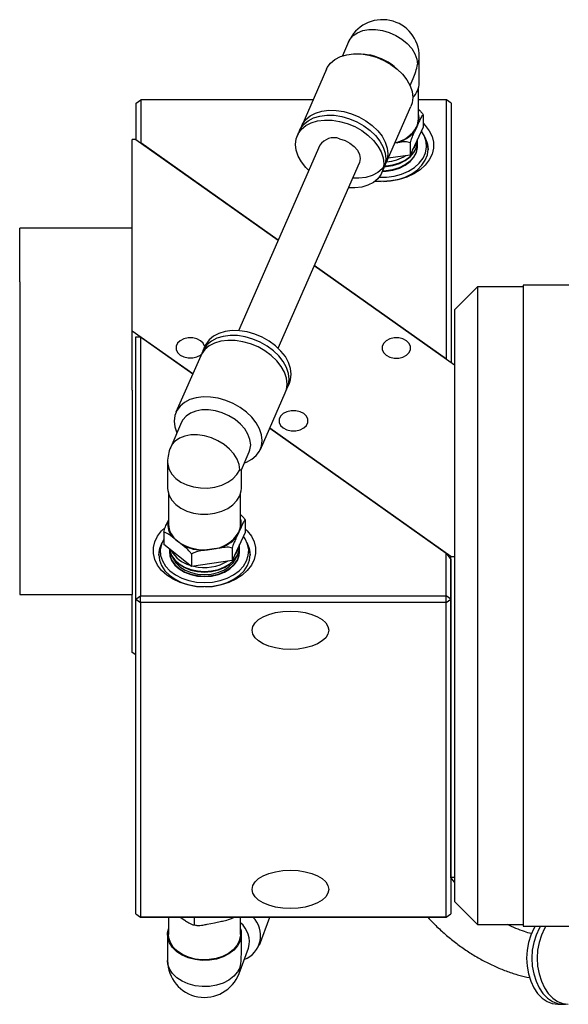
# Model space of a CAD drawing. Header units: inches. Extents: x 1.8 to 31.1, y 1.1 to 21.3.
# Tile 3 of 9: x 14.5 to 17.5, y 1.1 to 6.5. Entities that reach past the tile are written whole.
import ezdxf

# ---------------------------------------------------------------- set-up
doc = ezdxf.new("R2010")
doc.units = ezdxf.units.IN
doc.header["$MEASUREMENT"] = 0

msp = doc.modelspace()

# ---------------------------------------------------------------- linework, layer by layer
at = {"color": 7, "linetype": 'Continuous', "lineweight": 25}
for p, q in [((16.2776, 6.3423), (16.2439, 6.2655)), ((16.3784, 6.2717), (16.3574, 6.2743)), ((16.6637, 6.1187), (16.6637, 6.2612)), ((16.1567, 6.1922), (16.0213, 5.8839)), ((16.5426, 6.193), (16.5265, 6.2066)), ((16.613, 6.1034), (16.6297, 6.1415)), ((16.659, 5.9215), (16.659, 6.088)), ((15.1171, 6.0071), (15.1421, 6.0248)), ((15.1421, 6.0248), (15.1421, 5.7908)), ((16.0832, 6.0248), (15.1421, 6.0248)), ((16.8121, 6.0248), (16.659, 6.0248)), ((16.8121, 4.6101), (16.8121, 6.0248)), ((16.8371, 6.0071), (16.8121, 6.0248)), ((15.1171, 5.8085), (15.1171, 6.0071)), ((16.4827, 5.6813), (16.6181, 5.9897)), ((16.8371, 6.0071), (16.8371, 4.5924)), ((16.6845, 5.944), (16.6845, 5.8768)), ((16.6845, 5.8768), (16.614, 5.724)), ((16.6493, 5.8783), (16.6366, 5.8508)), ((16.662, 5.9058), (16.6493, 5.8783)), ((15.0961, 4.7625), (15.0961, 5.8092)), ((15.1161, 5.8092), (15.0961, 5.8092)), ((15.1161, 5.8092), (15.8934, 5.2596)), ((16.0096, 5.8573), (15.998, 5.8307)), ((16.7025, 5.8005), (16.695, 5.8196)), ((15.8934, 5.2596), (15.1421, 5.7908)), ((16.1205, 5.7769), (15.6762, 4.7647)), ((16.5428, 5.7913), (16.5302, 5.7895)), ((16.614, 5.7912), (16.614, 5.724)), ((16.6536, 5.796), (16.6536, 5.7991)), ((16.614, 5.724), (16.4936, 5.706)), ((15.8925, 4.6698), (16.3368, 5.6819)), ((16.4594, 5.6281), (16.4711, 5.6547)), ((16.4233, 5.5819), (16.4561, 5.5798)), ((15.0961, 5.324), (14.4811, 5.324)), ((14.4811, 5.0312), (14.4811, 5.324)), ((16.0903, 5.1204), (16.8561, 4.579)), ((16.8121, 4.6101), (16.0903, 5.1204)), ((14.4811, 5.0312), (14.4811, 3.324)), ((16.9811, 5.0035), (16.8561, 4.8785)), ((17.2311, 5.0035), (16.9811, 5.0035)), ((16.9811, 5.0035), (16.9811, 1.5235)), ((17.4811, 5.0135), (17.2311, 5.0135)), ((17.2311, 5.0135), (17.2311, 1.5135)), ((16.8561, 4.8785), (16.8561, 1.6485)), ((15.4265, 4.5289), (15.0961, 4.7625)), ((15.0961, 4.4403), (15.0961, 4.7625)), ((15.1154, 3.2988), (15.1154, 4.7312)), ((15.1154, 4.7312), (15.1404, 4.7312)), ((15.1404, 4.7312), (15.1404, 3.3165)), ((15.1404, 4.7312), (15.4265, 4.5289)), ((15.4932, 4.6809), (15.4815, 4.6543)), ((15.4698, 4.6277), (15.3344, 4.3193)), ((15.9429, 4.4517), (15.9546, 4.4783)), ((15.0961, 4.4403), (15.0961, 3.324)), ((15.7959, 4.1168), (15.9312, 4.4251)), ((15.3656, 4.2651), (15.3058, 4.1288)), ((16.8361, 3.5323), (15.8465, 4.232)), ((15.8465, 4.232), (16.8104, 3.5505)), ((15.692, 4.0054), (15.7348, 4.103)), ((15.2888, 4.0478), (15.2888, 3.9052)), ((15.692, 3.9052), (15.692, 4.0055)), ((15.2936, 3.8746), (15.2936, 3.7081)), ((15.6873, 3.7081), (15.6873, 3.8746)), ((15.2906, 3.7238), (15.2936, 3.7302)), ((15.7128, 3.7306), (15.7128, 3.6633)), ((15.268, 3.6642), (15.268, 3.597)), ((15.7128, 3.6633), (15.6422, 3.5105)), ((15.6775, 3.6649), (15.6648, 3.6374)), ((15.6902, 3.6924), (15.6775, 3.6649)), ((15.2575, 3.6061), (15.25, 3.587)), ((15.3439, 3.6151), (15.3166, 3.6366)), ((15.3712, 3.5936), (15.3439, 3.6151)), ((15.7308, 3.587), (15.7233, 3.6061)), ((15.4198, 3.4774), (15.268, 3.597)), ((15.531, 3.5719), (15.491, 3.5659)), ((15.5711, 3.5779), (15.531, 3.5719)), ((15.6422, 3.5778), (15.6422, 3.5105)), ((15.6819, 3.5826), (15.6819, 3.5856)), ((16.8104, 3.3165), (16.8104, 3.5505)), ((16.8104, 3.5505), (16.8354, 3.5151)), ((15.4198, 3.5446), (15.4198, 3.4774)), ((15.6422, 3.5105), (15.4198, 3.4774)), ((16.8354, 3.5151), (16.8354, 3.2988)), ((16.8361, 3.5323), (16.8561, 3.5323)), ((16.8361, 1.7784), (16.8361, 3.5323)), ((14.4811, 3.324), (15.0961, 3.324)), ((15.0961, 3.0086), (15.0961, 3.324)), ((15.1154, 3.2988), (15.1404, 3.3165)), ((15.1154, 3.2988), (15.1404, 3.2811)), ((15.1154, 1.5803), (15.1154, 3.2988)), ((15.1404, 3.2811), (15.1404, 3.3165)), ((15.1404, 3.3165), (16.8104, 3.3165)), ((16.8104, 3.2811), (15.1404, 3.2811)), ((15.1404, 3.2811), (15.1404, 1.5626)), ((16.8104, 3.2811), (16.8104, 3.3165)), ((16.8354, 3.2988), (16.8104, 3.3165)), ((16.8104, 3.2811), (16.8354, 3.2988)), ((16.8104, 1.5626), (16.8104, 3.2811)), ((16.8354, 3.2988), (16.8354, 1.5803)), ((15.1154, 2.995), (15.0961, 3.0086)), ((16.8561, 1.7542), (16.8354, 1.7792)), ((16.8361, 1.7784), (16.8354, 1.7789)), ((16.8561, 1.7784), (16.8361, 1.7784)), ((16.8561, 1.6485), (16.9811, 1.5235)), ((15.1154, 1.5803), (15.1404, 1.5626)), ((15.1154, 1.5803), (15.1404, 1.5626)), ((15.1404, 1.5626), (16.8104, 1.5626)), ((15.1404, 1.5626), (15.1404, 1.5626)), ((16.8104, 1.5626), (15.1404, 1.5626)), ((15.2936, 1.5626), (15.2936, 1.4687)), ((15.3583, 1.5626), (15.3833, 1.5456)), ((15.4356, 1.5206), (15.4356, 1.5626)), ((15.6873, 1.4687), (15.6873, 1.5626)), ((15.7908, 1.4104), (15.8476, 1.5626)), ((16.8104, 1.5626), (16.8354, 1.5803)), ((16.8104, 1.5626), (16.8354, 1.5803)), ((16.8104, 1.5626), (16.8104, 1.5626)), ((15.4287, 1.5211), (15.446, 1.5186)), ((15.5055, 1.5241), (15.5449, 1.5321)), ((15.5449, 1.5321), (15.5842, 1.5401)), ((16.9811, 1.5235), (17.2311, 1.5235)), ((17.2311, 1.5135), (17.4811, 1.5135)), ((15.2888, 1.4687), (15.2888, 1.3262)), ((15.692, 1.3625), (15.692, 1.4687)), ((15.6793, 1.2557), (15.7307, 1.3936)), ((17.4195, 1.0869), (17.4485, 1.087)), ((17.4485, 1.087), (17.463, 1.0879))]:
    msp.add_line(p, q, dxfattribs=at)
at = {"color": 7, "linetype": 'Continuous', "lineweight": 25, "flags": 128}
for points in [[(16.2776, 6.3423), (16.2843, 6.3548), (16.3021, 6.3756), (16.326, 6.3919), (16.3552, 6.4032), (16.3885, 6.4091), (16.4246, 6.4093), (16.4621, 6.4038), (16.4997, 6.3928), (16.5358, 6.3768), (16.5691, 6.3563), (16.5983, 6.3322), (16.6222, 6.3053), (16.64, 6.2768), (16.6509, 6.2476), (16.6546, 6.219)], [(16.1567, 6.1922), (16.1613, 6.2015), (16.179, 6.2258), (16.203, 6.246), (16.2327, 6.2614), (16.2671, 6.2717), (16.3051, 6.2765), (16.3456, 6.2756), (16.3874, 6.2692)], [(16.3874, 6.2692), (16.4292, 6.2573), (16.4697, 6.2403), (16.5077, 6.2189), (16.5421, 6.1935), (16.5717, 6.165), (16.5958, 6.1343), (16.6135, 6.1023), (16.6244, 6.0699), (16.628, 6.0382), (16.6244, 6.008), (16.6181, 5.9897)], [(16.6546, 6.219), (16.6626, 6.2463), (16.6637, 6.2612)], [(16.0163, 5.8702), (16.0259, 5.8932), (16.0436, 5.9174), (16.0677, 5.9376), (16.0973, 5.953), (16.1317, 5.9633), (16.1697, 5.9681), (16.2102, 5.9672), (16.252, 5.9608)], [(16.0601, 5.6392), (16.0443, 5.6553), (16.0203, 5.6861), (16.0025, 5.7181), (15.9917, 5.7505), (15.988, 5.7822), (15.9917, 5.8124), (16.0025, 5.84), (16.0203, 5.8643), (16.0443, 5.8844), (16.074, 5.8999), (16.1083, 5.9101), (16.1464, 5.9149), (16.1869, 5.9141), (16.2287, 5.9076)], [(16.0096, 5.8573), (16.0142, 5.8666), (16.0319, 5.8908), (16.056, 5.911), (16.0857, 5.9265), (16.12, 5.9367), (16.158, 5.9415), (16.1985, 5.9407), (16.2403, 5.9342)], [(16.2403, 5.9342), (16.2821, 5.9223), (16.3226, 5.9054), (16.3607, 5.8839), (16.395, 5.8586), (16.4247, 5.8301), (16.4487, 5.7994), (16.4665, 5.7673), (16.4773, 5.7349), (16.481, 5.7032), (16.4773, 5.6731), (16.4711, 5.6547)], [(16.252, 5.9608), (16.2938, 5.9489), (16.3343, 5.932), (16.3723, 5.9105), (16.4067, 5.8852), (16.4363, 5.8567), (16.4604, 5.826), (16.4781, 5.7939), (16.489, 5.7615), (16.4926, 5.7298), (16.489, 5.6996), (16.4781, 5.672), (16.4604, 5.6478), (16.4363, 5.6276), (16.4067, 5.6121), (16.3723, 5.6019), (16.3343, 5.5971), (16.301, 5.5974)], [(16.2287, 5.9076), (16.2705, 5.8957), (16.311, 5.8788), (16.349, 5.8573), (16.3833, 5.832), (16.413, 5.8035), (16.4371, 5.7728), (16.4548, 5.7407), (16.4657, 5.7084), (16.4693, 5.6766), (16.4657, 5.6465), (16.4548, 5.6189), (16.4371, 5.5946), (16.413, 5.5744), (16.3833, 5.559), (16.349, 5.5487), (16.311, 5.5439), (16.2764, 5.5443)], [(16.6845, 5.897), (16.6961, 5.8854), (16.7181, 5.8567), (16.7331, 5.8259), (16.7407, 5.7937), (16.7407, 5.761), (16.7331, 5.7289), (16.7181, 5.698), (16.6961, 5.6693), (16.6678, 5.6435), (16.6338, 5.6214), (16.5952, 5.6036), (16.5529, 5.5905), (16.5081, 5.5824), (16.4621, 5.5798), (16.423, 5.5817)], [(16.2287, 5.813), (16.2579, 5.8037), (16.2851, 5.7894), (16.3084, 5.771), (16.3264, 5.7497), (16.3376, 5.7271), (16.3415, 5.7047), (16.3376, 5.6839), (16.3368, 5.6819)], [(16.4446, 5.6034), (16.4838, 5.6036), (16.5264, 5.6091), (16.567, 5.6199), (16.6042, 5.6356), (16.6368, 5.6557), (16.6638, 5.6797), (16.6844, 5.7067), (16.6978, 5.7358), (16.7036, 5.7662), (16.7016, 5.7968), (16.692, 5.8266), (16.675, 5.8548), (16.6746, 5.8553)], [(16.4682, 5.5798), (16.5055, 5.5824), (16.5475, 5.5904), (16.5869, 5.6034), (16.6225, 5.621), (16.6533, 5.6428), (16.6782, 5.6679), (16.6966, 5.6958), (16.7078, 5.7255), (16.7116, 5.7561), (16.7078, 5.7868), (16.6966, 5.8165), (16.6952, 5.8192)], [(16.4732, 5.6639), (16.4821, 5.6644), (16.52, 5.67), (16.5556, 5.6809), (16.5873, 5.6966), (16.6139, 5.7165), (16.6343, 5.7398), (16.6477, 5.7655), (16.6534, 5.7926), (16.6531, 5.8088)], [(16.4747, 5.664), (16.4821, 5.6644), (16.52, 5.67), (16.5556, 5.6809), (16.5873, 5.6966), (16.6139, 5.7165), (16.6343, 5.7398), (16.6476, 5.7656), (16.6534, 5.7926), (16.6531, 5.8087)], [(16.4613, 5.6385), (16.4821, 5.6392), (16.52, 5.6448), (16.5556, 5.6557), (16.5873, 5.6714), (16.6139, 5.6913), (16.6343, 5.7146), (16.6476, 5.7403), (16.6534, 5.7674), (16.653, 5.7849)], [(16.4613, 5.6384), (16.4821, 5.6392), (16.52, 5.6448), (16.5556, 5.6557), (16.5873, 5.6714), (16.6139, 5.6913), (16.6343, 5.7146), (16.6477, 5.7403), (16.6534, 5.7674), (16.653, 5.7849)], [(16.4626, 5.6354), (16.4821, 5.6361), (16.52, 5.6417), (16.5556, 5.6526), (16.5873, 5.6683), (16.6139, 5.6883), (16.6343, 5.7115), (16.6477, 5.7373), (16.6534, 5.7644), (16.6536, 5.7708)], [(16.4711, 5.6608), (16.4821, 5.6614), (16.52, 5.667), (16.5556, 5.6779), (16.5873, 5.6936), (16.6139, 5.7135), (16.6343, 5.7368), (16.6477, 5.7625), (16.6534, 5.7896), (16.6536, 5.796)], [(16.703, 5.7992), (16.7083, 5.7826), (16.7121, 5.7519)], [(15.7122, 4.7312), (15.6704, 4.7377), (15.6299, 4.7385), (15.5919, 4.7337), (15.5575, 4.7235), (15.5279, 4.708), (15.5038, 4.6878), (15.4861, 4.6636), (15.4765, 4.6406)], [(15.7239, 4.7578), (15.6821, 4.7642), (15.6416, 4.7651), (15.6036, 4.7603), (15.5692, 4.75), (15.5395, 4.7346), (15.5155, 4.7144), (15.4977, 4.6902), (15.4932, 4.6809)], [(15.9362, 4.4388), (15.9383, 4.4424), (15.9492, 4.4701), (15.9528, 4.5002), (15.9492, 4.5319), (15.9383, 4.5643), (15.9206, 4.5964), (15.8965, 4.6271), (15.8669, 4.6556), (15.8325, 4.6809), (15.7945, 4.7024), (15.754, 4.7193), (15.7122, 4.7312)], [(15.9546, 4.4783), (15.9609, 4.4966), (15.9645, 4.5268), (15.9609, 4.5585), (15.95, 4.5909), (15.9323, 4.623), (15.9082, 4.6537), (15.8786, 4.6821), (15.8442, 4.7075), (15.8062, 4.729), (15.7657, 4.7459), (15.7239, 4.7578)], [(15.358, 4.7103), (15.3435, 4.6962), (15.3359, 4.6797), (15.3359, 4.6623), (15.3435, 4.6457), (15.358, 4.6316), (15.3779, 4.6214), (15.4013, 4.616), (15.426, 4.616), (15.4494, 4.6214), (15.4693, 4.6316), (15.473, 4.6344)], [(15.4918, 4.6778), (15.4914, 4.6797), (15.4838, 4.6962), (15.4693, 4.7103), (15.4494, 4.7206), (15.426, 4.726), (15.4013, 4.726), (15.3779, 4.7206), (15.358, 4.7103)], [(15.7005, 4.7046), (15.6587, 4.7111), (15.6182, 4.7119), (15.5802, 4.7071), (15.5459, 4.6969), (15.5162, 4.6814), (15.4921, 4.6612), (15.4744, 4.637), (15.4698, 4.6277)], [(15.9312, 4.4251), (15.9375, 4.4435), (15.9412, 4.4736), (15.9375, 4.5054), (15.9267, 4.5377), (15.9089, 4.5698), (15.8849, 4.6005), (15.8552, 4.629), (15.8209, 4.6543), (15.7828, 4.6758), (15.7423, 4.6927), (15.7005, 4.7046)], [(16.483, 4.7098), (16.4685, 4.6957), (16.4609, 4.6792), (16.4609, 4.6618), (16.4685, 4.6452), (16.483, 4.6311), (16.5029, 4.6209), (16.5263, 4.6155), (16.551, 4.6155), (16.5744, 4.6209), (16.5943, 4.6311), (16.6088, 4.6452), (16.6164, 4.6618), (16.6164, 4.6792), (16.6088, 4.6957), (16.5943, 4.7098), (16.5744, 4.7201), (16.551, 4.7255), (16.5263, 4.7255), (16.5029, 4.7201), (16.483, 4.7098)], [(15.5652, 4.3962), (15.5234, 4.4027), (15.4829, 4.4036), (15.4448, 4.3988), (15.4105, 4.3885), (15.3808, 4.373), (15.3568, 4.3529), (15.339, 4.3286), (15.3282, 4.301), (15.3245, 4.2709), (15.3282, 4.2391), (15.339, 4.2067), (15.3395, 4.2056)], [(15.7087, 4.0435), (15.7198, 4.0476), (15.7495, 4.0631), (15.7736, 4.0832), (15.7913, 4.1075), (15.8021, 4.1351), (15.8058, 4.1652), (15.8021, 4.197), (15.7913, 4.2294), (15.7736, 4.2614), (15.7495, 4.2921), (15.7198, 4.3206), (15.6855, 4.346), (15.6475, 4.3674), (15.6069, 4.3844), (15.5652, 4.3962)], [(15.5502, 4.3266), (15.5127, 4.3321), (15.4765, 4.3319), (15.4433, 4.326), (15.4141, 4.3147), (15.3901, 4.2983), (15.3724, 4.2776), (15.3656, 4.2651)], [(15.7348, 4.103), (15.739, 4.1148), (15.7427, 4.1418), (15.739, 4.1704), (15.7281, 4.1995), (15.7103, 4.2281), (15.6863, 4.255), (15.6572, 4.2791), (15.6239, 4.2996), (15.5878, 4.3156), (15.5502, 4.3266)], [(15.9208, 4.3124), (15.9063, 4.2983), (15.8987, 4.2817), (15.8987, 4.2643), (15.9063, 4.2478), (15.9208, 4.2337), (15.9408, 4.2234), (15.9642, 4.218), (15.9888, 4.218), (16.0123, 4.2234), (16.0322, 4.2337), (16.0467, 4.2478), (16.0543, 4.2643), (16.0543, 4.2817), (16.0467, 4.2983), (16.0322, 4.3124), (16.0123, 4.3226), (15.9888, 4.328), (15.9642, 4.328), (15.9408, 4.3226), (15.9208, 4.3124)], [(15.6829, 4.0055), (15.6792, 4.0342), (15.6683, 4.0633), (15.6505, 4.0919), (15.6265, 4.1187), (15.5974, 4.1428), (15.5641, 4.1633), (15.528, 4.1794), (15.4904, 4.1903), (15.4528, 4.1958), (15.4167, 4.1957), (15.3835, 4.1898), (15.3543, 4.1785), (15.3303, 4.1621), (15.3125, 4.1414), (15.3058, 4.1288)], [(15.2888, 4.0478), (15.2897, 4.0347), (15.2971, 4.0073), (15.312, 3.9814), (15.3338, 3.9581), (15.3615, 3.9382), (15.3942, 3.9225), (15.4307, 3.9117), (15.4694, 3.906), (15.5089, 3.9059), (15.5477, 3.9111), (15.5843, 3.9217), (15.6173, 3.937), (15.6454, 3.9567), (15.6676, 3.9798), (15.6829, 4.0055)], [(15.2888, 3.9052), (15.2897, 3.8922), (15.2971, 3.8647), (15.312, 3.8389), (15.3338, 3.8155), (15.3615, 3.7956), (15.3942, 3.78), (15.4307, 3.7691), (15.4694, 3.7635), (15.5089, 3.7633), (15.5477, 3.7686), (15.5843, 3.7791), (15.6173, 3.7945), (15.6454, 3.8141), (15.6676, 3.8372), (15.6829, 3.863), (15.6909, 3.8903), (15.692, 3.9052)], [(15.4904, 3.3663), (15.4444, 3.369), (15.3997, 3.377), (15.3574, 3.3901), (15.3187, 3.408), (15.2848, 3.4301), (15.2564, 3.4558), (15.2344, 3.4845), (15.2195, 3.5154), (15.2119, 3.5476), (15.2119, 3.5802), (15.2195, 3.6124), (15.2344, 3.6433), (15.2564, 3.672), (15.2754, 3.6902)], [(15.7128, 3.6836), (15.7244, 3.672), (15.7464, 3.6433), (15.7614, 3.6124), (15.769, 3.5802), (15.769, 3.5476), (15.7614, 3.5154), (15.7464, 3.4845), (15.7244, 3.4558), (15.696, 3.4301), (15.6621, 3.408), (15.6234, 3.3901), (15.5812, 3.377), (15.5364, 3.369), (15.4904, 3.3663)], [(15.2574, 3.6057), (15.256, 3.603), (15.2447, 3.5733), (15.2409, 3.5427), (15.2447, 3.5121), (15.256, 3.4824), (15.2743, 3.4545), (15.2993, 3.4293), (15.33, 3.4076), (15.3657, 3.3899), (15.4051, 3.3769), (15.4471, 3.369), (15.4843, 3.3664)], [(15.268, 3.6273), (15.2548, 3.5984), (15.249, 3.568), (15.2509, 3.5374), (15.2605, 3.5076), (15.2776, 3.4794), (15.3014, 3.4538), (15.3314, 3.4317), (15.3664, 3.4137), (15.4055, 3.4004), (15.4472, 3.3922), (15.4904, 3.3895)], [(15.4904, 3.3895), (15.5336, 3.3922), (15.5753, 3.4004), (15.6144, 3.4137), (15.6494, 3.4317), (15.6794, 3.4538), (15.7032, 3.4794), (15.7203, 3.5076), (15.7299, 3.5374), (15.7319, 3.568), (15.726, 3.5984), (15.7126, 3.6275), (15.7029, 3.6418)], [(15.4965, 3.3664), (15.5337, 3.369), (15.5757, 3.3769), (15.6152, 3.3899), (15.6508, 3.4076), (15.6815, 3.4293), (15.7065, 3.4545), (15.7249, 3.4824), (15.7361, 3.5121), (15.7399, 3.5427), (15.7361, 3.5733), (15.7249, 3.603), (15.7234, 3.6057)], [(15.2404, 3.5385), (15.2442, 3.5691), (15.2495, 3.5858)], [(15.2989, 3.5573), (15.3012, 3.5364), (15.311, 3.5099), (15.3282, 3.4854), (15.352, 3.4638), (15.3815, 3.446), (15.4154, 3.4328), (15.4524, 3.4247), (15.491, 3.422), (15.5295, 3.4248), (15.5665, 3.4331), (15.6003, 3.4465), (15.6296, 3.4644), (15.6532, 3.4861), (15.6702, 3.5107), (15.6798, 3.5373), (15.6819, 3.5573)], [(15.2996, 3.572), (15.2991, 3.5668), (15.3012, 3.5395), (15.311, 3.513), (15.3282, 3.4884), (15.352, 3.4668), (15.3815, 3.449), (15.4154, 3.4358), (15.4524, 3.4277), (15.491, 3.425), (15.5295, 3.4279), (15.5665, 3.4361), (15.6003, 3.4495), (15.6296, 3.4674), (15.6532, 3.4891), (15.6702, 3.5137), (15.6798, 3.5403), (15.6816, 3.5676), (15.6812, 3.5715)], [(15.2996, 3.5714), (15.2991, 3.5668), (15.3012, 3.5395), (15.3111, 3.513), (15.3282, 3.4884), (15.352, 3.4668), (15.3815, 3.449), (15.4154, 3.4358), (15.4524, 3.4277), (15.491, 3.425), (15.5295, 3.4279), (15.5665, 3.4361), (15.6003, 3.4495), (15.6296, 3.4674), (15.6532, 3.4891), (15.6702, 3.5138), (15.6798, 3.5403), (15.6816, 3.5676), (15.6812, 3.5714)], [(15.2996, 3.5715), (15.3012, 3.5617), (15.311, 3.5352), (15.3282, 3.5106), (15.352, 3.489), (15.3815, 3.4712), (15.4154, 3.458), (15.4524, 3.4499), (15.491, 3.4472), (15.5295, 3.4501), (15.5665, 3.4584), (15.6003, 3.4717), (15.6296, 3.4896), (15.6532, 3.5113), (15.6702, 3.536), (15.6798, 3.5625), (15.6819, 3.5826)], [(15.2999, 3.5718), (15.3012, 3.5647), (15.3111, 3.5382), (15.3282, 3.5137), (15.352, 3.4921), (15.3815, 3.4743), (15.4154, 3.4611), (15.4524, 3.4529), (15.491, 3.4503), (15.5295, 3.4531), (15.5665, 3.4614), (15.6003, 3.4748), (15.6296, 3.4927), (15.6532, 3.5144), (15.6702, 3.539), (15.6798, 3.5655), (15.6816, 3.5929), (15.6814, 3.5953)], [(15.2999, 3.5718), (15.3012, 3.5647), (15.311, 3.5382), (15.3282, 3.5137), (15.352, 3.4921), (15.3815, 3.4743), (15.4154, 3.4611), (15.4524, 3.4529), (15.491, 3.4503), (15.5295, 3.4531), (15.5665, 3.4614), (15.6003, 3.4748), (15.6296, 3.4927), (15.6532, 3.5144), (15.6702, 3.539), (15.6798, 3.5655), (15.6816, 3.5929), (15.6814, 3.5953)], [(15.7313, 3.5858), (15.7366, 3.5691), (15.7404, 3.5385)], [(15.318, 3.5237), (15.3192, 3.521), (15.3345, 3.4967), (15.3566, 3.4752), (15.3846, 3.4574), (15.4172, 3.4441), (15.453, 3.4359), (15.4904, 3.4331), (15.5278, 3.4359), (15.5636, 3.4441), (15.5962, 3.4574), (15.6242, 3.4752), (15.6463, 3.4967), (15.6616, 3.521), (15.6628, 3.5237)], [(17.2968, 1.5135), (17.2891, 1.5009), (17.2721, 1.4649), (17.2596, 1.4251), (17.2519, 1.3827), (17.2493, 1.3389), (17.2519, 1.2952), (17.2596, 1.2528), (17.2721, 1.213), (17.2891, 1.177), (17.3101, 1.1459), (17.3344, 1.1207), (17.3612, 1.1022), (17.3899, 1.0908), (17.4194, 1.0869)], [(17.3258, 1.5135), (17.3181, 1.5009), (17.3011, 1.4649), (17.2886, 1.4251), (17.2809, 1.3827), (17.2783, 1.3389), (17.2809, 1.2952), (17.2886, 1.2528), (17.3011, 1.213), (17.3181, 1.177), (17.3391, 1.1459), (17.3634, 1.1207), (17.3903, 1.1022), (17.4189, 1.0908), (17.4485, 1.087)], [(17.3548, 1.5135), (17.3472, 1.5009), (17.3302, 1.4649), (17.3176, 1.4251), (17.31, 1.3827), (17.3074, 1.339), (17.31, 1.2952), (17.3176, 1.2528), (17.3302, 1.213), (17.3472, 1.177), (17.3682, 1.1459), (17.3924, 1.1207), (17.4193, 1.1022), (17.448, 1.0908), (17.4775, 1.087)], [(15.6873, 1.4994), (15.6902, 1.4879), (15.6916, 1.4599), (15.6853, 1.4324), (15.6715, 1.4062), (15.6508, 1.3824), (15.6239, 1.3619), (15.5919, 1.3456), (15.5559, 1.3339), (15.5175, 1.3275), (15.478, 1.3265), (15.439, 1.3309), (15.4019, 1.3407), (15.3683, 1.3553), (15.3394, 1.3743), (15.3162, 1.397), (15.2998, 1.4224), (15.2907, 1.4496), (15.2892, 1.4775), (15.2936, 1.4994)], [(15.6873, 1.4687), (15.6869, 1.4601), (15.6807, 1.4332), (15.6673, 1.4076), (15.647, 1.3844), (15.6208, 1.3644), (15.5895, 1.3485), (15.5544, 1.3371), (15.5168, 1.3308), (15.4783, 1.3298), (15.4402, 1.3341), (15.404, 1.3437), (15.3712, 1.358), (15.3429, 1.3766), (15.3203, 1.3987), (15.3042, 1.4235), (15.2953, 1.45), (15.2936, 1.4687)], [(15.6853, 1.2898), (15.6715, 1.2636), (15.6508, 1.2398), (15.6239, 1.2194), (15.5919, 1.203), (15.5559, 1.1914), (15.5175, 1.1849), (15.478, 1.1839), (15.439, 1.1884), (15.4019, 1.1981), (15.3683, 1.2128), (15.3394, 1.2318), (15.3162, 1.2544), (15.2998, 1.2798), (15.2907, 1.307), (15.2888, 1.3262)], [(15.6793, 1.2557), (15.6816, 1.2627), (15.6853, 1.2898)]]:
    msp.add_lwpolyline(points, dxfattribs=at)
at = {"color": 7, "linetype": 'Continuous', "lineweight": 25}
for centre, radius, start, end in [((16.4621, 6.2612), 0.2016, 0, 156.298), ((16.3408, 5.9849), 0.2892, 50.0547, 82.5413), ((16.5472, 6.1217), 0.1165, 313.9065, 358.5225), ((16.5568, 5.9218), 0.1022, 334.7975, 359.8293), ((16.5616, 5.9216), 0.1016, 351.0897, 16.5347), ((16.4975, 5.9604), 0.1725, 281.172, 331.6027), ((16.1977, 5.7256), 0.0927, 70.4993, 146.3722), ((16.4904, 5.9774), 0.1933, 285.7116, 319.0921), ((16.5426, 5.8252), 0.1114, 319.4653, 352.2754), ((16.4696, 5.9155), 0.2291, 273.8987, 302.278), ((15.4904, 4.0478), 0.2016, 156.298, 180), ((15.3991, 3.7087), 0.1095, 172.0831, 221.1496), ((15.5899, 3.7081), 0.1016, 351.0898, 16.5348), ((15.4132, 3.7128), 0.1198, 182.2554, 234.6358), ((15.5154, 3.7584), 0.1871, 274.7861, 330.0177), ((15.5851, 3.7084), 0.1022, 334.7976, 359.8295), ((15.4892, 3.8176), 0.2492, 234.3388, 279.6584), ((15.5187, 3.764), 0.1933, 285.7117, 319.092), ((15.4528, 3.6432), 0.1639, 208.5793, 254.9739), ((15.4881, 3.8264), 0.2605, 243.3509, 270.6463), ((15.5735, 3.6105), 0.1087, 319.0365, 352.7041), ((15.4904, 3.7221), 0.2501, 256.331, 301.2709), ((15.6571, 1.4622), 0.1403, 291.042, 45.6944), ((15.6019, 1.4291), 0.1336, 344.5914, 50.3086), ((15.4904, 1.3262), 0.2016, 180, 259.4317), ((15.4904, 1.3262), 0.2016, 259.4317, 339.5316)]:
    msp.add_arc(centre, radius, start, end, dxfattribs=at)
for centre, major_axis, ratio, start_param, end_param in [((16.4621, 6.2612), (0.0585, 0.2789), 0.691544, 4.417782, 4.706042), ((15.4904, 4.0478), (0.2016, -0.0423), 0.030246, 5.988578, 6.276839), ((15.4904, 1.3262), (0.0506, 0.2805), 0.695584, 4.708333, 4.966343)]:
    msp.add_ellipse(centre, major_axis=major_axis, ratio=ratio, start_param=start_param, end_param=end_param, dxfattribs=at)
for centre in [(15.9597, 3.1291), (15.9597, 1.7146)]:
    msp.add_ellipse(centre, major_axis=(0.2093, 0), ratio=0.500074, dxfattribs=at)
for points, knots in [([(16.659, 5.9735), (16.66, 5.9726), (16.6659, 5.9676), (16.6751, 5.9581), (16.6819, 5.948), (16.6845, 5.944)], [0, 0, 0, 0, 0.111741, 0.649248, 1, 1, 1, 1]), ([(16.6845, 5.944), (16.6832, 5.9431), (16.6787, 5.94), (16.6707, 5.9244), (16.6645, 5.9112), (16.662, 5.9058)], [0, 0, 0, 0, 0.204356, 0.673362, 1, 1, 1, 1]), ([(16.6366, 5.8508), (16.6361, 5.8499), (16.6321, 5.8412), (16.6258, 5.8269), (16.6184, 5.8074), (16.6152, 5.7958), (16.614, 5.7912)], [0, 0, 0, 0, 0.052978, 0.518035, 0.809717, 1, 1, 1, 1]), ([(16.614, 5.7912), (16.6097, 5.7926), (16.5957, 5.797), (16.5703, 5.7951), (16.5508, 5.7924), (16.5428, 5.7913)], [0, 0, 0, 0, 0.204336, 0.673302, 1, 1, 1, 1]), ([(15.268, 3.6642), (15.2694, 3.6691), (15.2738, 3.6853), (15.2819, 3.7046), (15.288, 3.7182), (15.2906, 3.7238)], [0, 0, 0, 0, 0.204356, 0.673363, 1, 1, 1, 1]), ([(15.6873, 3.76), (15.6883, 3.7592), (15.6942, 3.7542), (15.7033, 3.7446), (15.7101, 3.7345), (15.7128, 3.7306)], [0, 0, 0, 0, 0.111742, 0.649252, 1, 1, 1, 1]), ([(15.7128, 3.7306), (15.7115, 3.7296), (15.707, 3.7265), (15.6989, 3.7109), (15.6928, 3.6978), (15.6902, 3.6924)], [0, 0, 0, 0, 0.204357, 0.673362, 1, 1, 1, 1]), ([(15.3166, 3.6366), (15.3157, 3.6373), (15.307, 3.6442), (15.2934, 3.6543), (15.2775, 3.6634), (15.2707, 3.664), (15.268, 3.6642)], [0, 0, 0, 0, 0.052872, 0.517957, 0.809655, 1, 1, 1, 1]), ([(15.6648, 3.6374), (15.6644, 3.6365), (15.6604, 3.6277), (15.6541, 3.6135), (15.6467, 3.594), (15.6435, 3.5824), (15.6422, 3.5778)], [0, 0, 0, 0, 0.052977, 0.518036, 0.809719, 1, 1, 1, 1]), ([(15.4198, 3.5446), (15.4169, 3.5489), (15.4073, 3.563), (15.39, 3.5785), (15.3767, 3.5892), (15.3712, 3.5936)], [0, 0, 0, 0, 0.204336, 0.673302, 1, 1, 1, 1]), ([(15.491, 3.5659), (15.4897, 3.5658), (15.4769, 3.5638), (15.4571, 3.5603), (15.4337, 3.5534), (15.4238, 3.5471), (15.4198, 3.5446)], [0, 0, 0, 0, 0.052873, 0.517957, 0.809655, 1, 1, 1, 1]), ([(15.6422, 3.5778), (15.638, 3.5791), (15.624, 3.5836), (15.5985, 3.5817), (15.5791, 3.579), (15.5711, 3.5779)], [0, 0, 0, 0, 0.204335, 0.673301, 1, 1, 1, 1]), ([(15.5842, 1.5401), (15.5855, 1.5404), (15.598, 1.5429), (15.6174, 1.5476), (15.639, 1.555), (15.6476, 1.5608), (15.6502, 1.5626)], [0, 0, 0, 0, 0.056351, 0.552027, 0.862911, 1, 1, 1, 1]), ([(16.7102, 1.5626), (16.7205, 1.5513), (16.7466, 1.5229), (16.7925, 1.4802), (16.8466, 1.4345), (16.9033, 1.3924), (16.962, 1.3541), (17.0221, 1.3199), (17.0834, 1.2902), (17.1452, 1.2654), (17.2063, 1.2455), (17.2463, 1.2369), (17.2659, 1.2327)], [0, 0, 0, 0, 0.067678, 0.171128, 0.27454, 0.378007, 0.481604, 0.585433, 0.689594, 0.794179, 0.899255, 1, 1, 1, 1]), ([(15.3833, 1.5456), (15.3842, 1.5449), (15.3936, 1.5385), (15.4082, 1.5292), (15.4254, 1.5209), (15.4327, 1.5207), (15.4356, 1.5206)], [0, 0, 0, 0, 0.052873, 0.517957, 0.809655, 1, 1, 1, 1]), ([(15.4356, 1.5206), (15.4398, 1.5195), (15.4536, 1.5157), (15.4786, 1.5189), (15.4977, 1.5226), (15.5055, 1.5241)], [0, 0, 0, 0, 0.204336, 0.673302, 1, 1, 1, 1]), ([(17.2757, 1.4728), (17.2633, 1.4763), (17.236, 1.4839), (17.1918, 1.5007), (17.1601, 1.516), (17.1444, 1.5235)], [0, 0, 0, 0, 0.293076, 0.6497, 1, 1, 1, 1])]:
    msp.add_open_spline(points, degree=3, knots=knots, dxfattribs=at)

doc.saveas('drawing.dxf')
